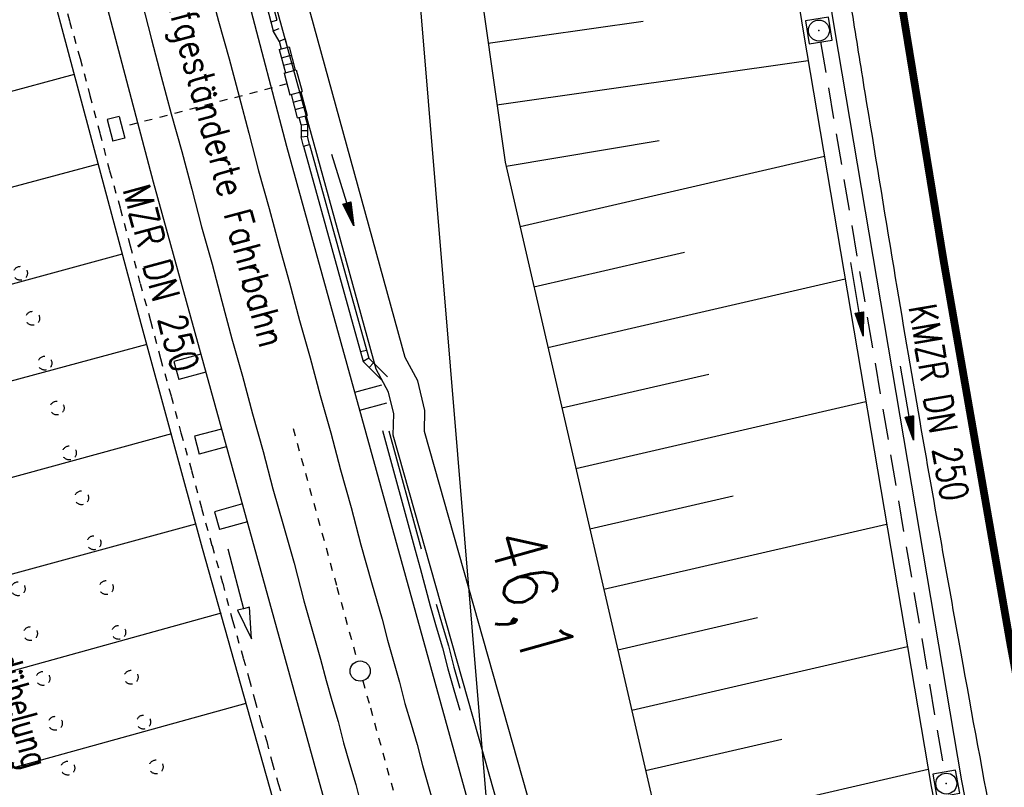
# Model space of a CAD drawing. Extents: x 447827 to 448299, y 438389 to 439851.
# Tile 14 of 116: x 448065 to 448128, y 438808 to 438858. Entities that reach past the tile are written whole.
import ezdxf
from ezdxf.enums import TextEntityAlignment as Align

# ---------------------------------------------------------------- set-up
doc = ezdxf.new("R2010")
doc.units = 0
doc.header["$LTSCALE"] = 2
doc.header["$MEASUREMENT"] = 0
for name, pattern in [('ACAD_ISO03W100', [0.5, 0.25, -0.25]), ('ACAD_ISO10W100W', [0.5, 0.25, -0.25]), ('AUSGEZOGEN', [0]), ('GESTRICH-X2', [1.5, 1, -0.5]), ('PUNKTX2', [0.5, 0.25, -0.25]), ('STRICHLINIEX2', [0.5, 0.25, -0.25])]:
    doc.linetypes.add(name, pattern=pattern)
doc.layers.get('0').update_dxf_attribs({"linetype": 'AUSGEZOGEN'})
for name, color, linetype in [('211-GRENZL-BAB', 7, 'AUSGEZOGEN'), ('BOESCHG', 250, 'AUSGEZOGEN'), ('DB-Bahnachse', 7, 'CONTINUOUS'), ('DB-Boeschungen', 15, 'CONTINUOUS'), ('DB-Gleisachsen', 7, 'CONTINUOUS'), ('DB-Hangverdübelung', 15, 'CONTINUOUS'), ('DB-Ingenieurbauwerke', 15, 'CONTINUOUS'), ('DB-Kabelanlagen', 15, 'CONTINUOUS'), ('DB-Tiefenentwässerung', 15, 'CONTINUOUS'), ('FBRTOP', 250, 'AUSGEZOGEN'), ('KANAL', 7, 'GESTRICH-X2'), ('MULDE', 250, 'AUSGEZOGEN'), ('PFEIL', 7, 'CONTINUOUS'), ('PFEILTOP', 200, 'AUSGEZOGEN'), ('SCHLITZRINNE', 200, 'AUSGEZOGEN'), ('SCHSYMBOL', 200, 'AUSGEZOGEN'), ('TEXTO', 4, 'CONTINUOUS')]:
    doc.layers.add(name, color=color, linetype=linetype)
doc.styles.add('ROMANS', font='romans.shx', dxfattribs={"width": 0.8})

# ---------------------------------------------------------------- blocks, each defined once
blk = doc.blocks.new('20')
blk.add_lwpolyline([(-0.754, -0.751), (0.754, -0.751), (0.754, 0.75), (-0.754, 0.75)], close=True)
blk.add_circle((0, 0), 0.676)
blk.add_point((0, 0))
blk = doc.blocks.new('PFEIL2')
at = {"color": 0}
for p, q in [((0.88, 0.002), (-2.401, -0.012)), ((0.881, -0.271), (0.879, 0.276)), ((0.879, 0.276), (2.429, 0.009)), ((0.911, 0.27), (0.879, 0.265)), ((0.965, 0.261), (0.879, 0.246)), ((1.019, 0.252), (0.879, 0.228)), ((1.073, 0.242), (0.879, 0.209)), ((1.127, 0.233), (0.879, 0.191)), ((1.181, 0.224), (0.879, 0.172)), ((1.235, 0.214), (0.879, 0.154)), ((1.289, 0.205), (0.879, 0.135)), ((1.343, 0.196), (0.879, 0.117)), ((1.397, 0.187), (0.879, 0.098)), ((1.451, 0.177), (0.879, 0.08)), ((1.505, 0.168), (0.879, 0.061)), ((1.559, 0.159), (0.88, 0.043)), ((1.613, 0.149), (0.88, 0.024)), ((1.668, 0.14), (0.88, 0.006)), ((1.722, 0.131), (0.88, -0.013)), ((1.776, 0.121), (0.88, -0.031)), ((1.83, 0.112), (0.88, -0.05)), ((1.884, 0.103), (0.88, -0.068)), ((1.938, 0.094), (0.88, -0.087)), ((1.992, 0.084), (0.88, -0.105)), ((2.046, 0.075), (0.88, -0.124)), ((2.1, 0.066), (0.88, -0.142)), ((2.154, 0.056), (0.88, -0.161)), ((2.208, 0.047), (0.88, -0.179)), ((2.262, 0.038), (0.881, -0.198)), ((2.316, 0.029), (0.881, -0.216)), ((2.37, 0.019), (0.881, -0.235)), ((2.424, 0.01), (0.881, -0.253)), ((2.429, 0.009), (0.881, -0.271))]:
    blk.add_line(p, q, dxfattribs=at)

msp = doc.modelspace()

# ---------------------------------------------------------------- hatches: boundary and pattern name
at = {"layer": 'SCHLITZRINNE'}
h = msp.add_hatch(dxfattribs=at)
h.set_pattern_fill('_USER', color=256, scale=1.5, angle=45, style=0, pattern_type=0)
h.set_pattern_definition([(324.8574, (448134.7023, 438851.6164), (0.86342, 1.226583), [])])
edge = h.paths.add_edge_path()
edge.add_line((448125.443, 438906.454), (448125.936, 438906.533))
edge.add_line((448125.936, 438906.533), (448126.04, 438905.88))
edge.add_arc((261507.524, 409202.339), 188967.645, 9.03995391, 9.04374407, ccw=False)
edge.add_line((448128.005, 438893.535), (448131.933, 438868.846))
edge.add_line((448131.933, 438868.846), (448133.254, 438860.539))
edge.add_arc((449371.197, 439057.494), 1253.513, 189.039943, 189.277818)
edge.add_arc((454072.816, 439825.545), 6017.453, 189.2778182, 189.3863877)
edge.add_arc((449284.377, 439033.993), 1164.031, 189.386388, 189.87641)
edge.add_arc((450764.431, 439291.676), 2666.349, 189.87641, 190.200181)
edge.add_arc((449881.193, 439132.753), 1768.927, 190.200181, 190.588964)
edge.add_arc((450188.848, 439190.268), 2081.912, 190.588964, 190.947332)
edge.add_arc((450096.336, 439172.374), 1987.685, 190.947332, 191.307685)
edge.add_arc((450103.529, 439173.812), 1995.02, 191.307685, 191.667375)
edge.add_arc((450113.912, 439175.956), 2005.623, 191.667375, 192.024165)
edge.add_arc((450128.354, 439179.032), 2020.389, 192.024165, 192.37965)
edge.add_arc((450121.636, 439177.558), 2013.511, 192.37965, 192.73712)
edge.add_arc((450090.705, 439170.566), 1981.8, 192.73712, 193.097438)
edge.add_arc((450089.716, 439170.336), 1980.784, 193.097438, 193.45758)
edge.add_arc((450128.145, 439179.532), 2020.298, 193.45758, 193.814181)
edge.add_arc((450131.046, 439180.245), 2023.285, 193.814181, 194.170205)
edge.add_arc((450093.866, 439170.858), 1984.938, 194.170205, 194.529652)
edge.add_arc((450094.254, 439170.958), 1985.339, 194.529652, 194.889491)
edge.add_arc((450121.506, 439178.204), 2013.538, 194.889491, 195.246802)
edge.add_arc((450124.649, 439179.061), 2016.795, 195.246802, 195.602873)
edge.add_arc((450111.382, 439175.356), 2003.021, 195.602873, 195.960167)
edge.add_arc((450101.557, 439172.546), 1992.802, 195.960167, 196.3197)
edge.add_arc((450106.363, 439173.953), 1997.81, 196.3197, 196.678782)
edge.add_arc((450107.837, 439174.395), 1999.349, 196.678782, 197.03752)
edge.add_arc((450104.436, 439173.352), 1995.791, 197.03752, 197.396578)
edge.add_arc((450113.998, 439176.348), 2005.812, 197.396578, 197.753665)
edge.add_arc((450121.006, 439178.592), 2013.17, 197.753665, 198.110098)
edge.add_arc((450117.03, 439177.292), 2008.988, 198.110098, 198.467563)
edge.add_arc((450103.872, 439172.898), 1995.115, 198.467563, 198.826268)
edge.add_arc((450099.455, 439171.391), 1990.448, 198.826268, 199.185784)
edge.add_arc((450113.542, 439176.293), 2005.364, 199.185784, 199.54396)
edge.add_arc((450116.79, 439177.446), 2008.81, 199.54396, 199.90126)
edge.add_arc((450108.06, 439174.286), 1999.526, 199.90126, 200.259389)
edge.add_arc((450108.407, 439174.414), 1999.896, 200.259389, 200.617742)
edge.add_arc((450110.76, 439175.299), 2002.409, 200.617742, 200.975871)
edge.add_arc((450111.887, 439175.731), 2003.616, 200.975871, 201.333691)
edge.add_arc((450111.742, 439175.674), 2003.46, 201.333691, 201.691524)
edge.add_arc((450110.583, 439175.213), 2002.213, 201.691524, 202.04953)
edge.add_arc((450111.609, 439175.629), 2003.32, 202.04953, 202.407437)
edge.add_arc((450109.603, 439174.802), 2001.151, 202.407437, 202.765839)
edge.add_arc((450106.414, 439173.464), 1997.693, 202.765839, 203.100071)
edge.add_line((448125.443, 438906.454), (448125.547, 438905.801))
edge.add_arc((261507.369, 409202.315), 188967.302, 9.03995391, 9.04374407, ccw=False)
edge.add_line((448127.511, 438893.456), (448131.439, 438868.767))
edge.add_line((448131.439, 438868.767), (448132.715, 438860.746))
h = msp.add_hatch(dxfattribs=at)
h.set_pattern_fill('_USER', color=256, scale=1.5, angle=45, style=0, pattern_type=0)
h.set_pattern_definition([(326.72764, (448148.0771, 438778.445), (0.822929, 1.254108), [])])
edge = h.paths.add_edge_path()
edge.add_line((448125.936, 438906.533), (448126.04, 438905.88))
edge.add_arc((261507.524, 409202.339), 188967.645, 9.03995391, 9.04374407, ccw=False)
edge.add_line((448128.005, 438893.535), (448131.933, 438868.846))
edge.add_line((448131.933, 438868.846), (448133.254, 438860.539))
edge.add_arc((449371.197, 439057.494), 1253.513, 189.039943, 189.277818)
edge.add_arc((454072.816, 439825.545), 6017.453, 189.2778182, 189.3863877)
edge.add_arc((449284.377, 439033.993), 1164.031, 189.386388, 189.87641)
edge.add_arc((450764.431, 439291.676), 2666.349, 189.87641, 190.200181)
edge.add_arc((449881.193, 439132.753), 1768.927, 190.200181, 190.588964)
edge.add_arc((450188.848, 439190.268), 2081.912, 190.588964, 190.947332)
edge.add_arc((450096.336, 439172.374), 1987.685, 190.947332, 191.307685)
edge.add_arc((450103.529, 439173.812), 1995.02, 191.307685, 191.667375)
edge.add_arc((450113.912, 439175.956), 2005.623, 191.667375, 192.024165)
edge.add_arc((450128.354, 439179.032), 2020.389, 192.024165, 192.37965)
edge.add_arc((450121.636, 439177.558), 2013.511, 192.37965, 192.73712)
edge.add_arc((450090.705, 439170.566), 1981.8, 192.73712, 193.097438)
edge.add_arc((450089.716, 439170.336), 1980.784, 193.097438, 193.45758)
edge.add_arc((450128.145, 439179.532), 2020.298, 193.45758, 193.814181)
edge.add_arc((450131.046, 439180.245), 2023.285, 193.814181, 194.170205)
edge.add_arc((450093.866, 439170.858), 1984.938, 194.170205, 194.529652)
edge.add_arc((450094.254, 439170.958), 1985.339, 194.529652, 194.889491)
edge.add_arc((450121.506, 439178.204), 2013.538, 194.889491, 195.246802)
edge.add_arc((450124.649, 439179.061), 2016.795, 195.246802, 195.602873)
edge.add_arc((450111.382, 439175.356), 2003.021, 195.602873, 195.960167)
edge.add_arc((450101.557, 439172.546), 1992.802, 195.960167, 196.3197)
edge.add_arc((450106.363, 439173.953), 1997.81, 196.3197, 196.678782)
edge.add_arc((450107.837, 439174.395), 1999.349, 196.678782, 197.03752)
edge.add_arc((450104.436, 439173.352), 1995.791, 197.03752, 197.396578)
edge.add_arc((450113.998, 439176.348), 2005.812, 197.396578, 197.753665)
edge.add_arc((450121.006, 439178.592), 2013.17, 197.753665, 198.110098)
edge.add_arc((450117.03, 439177.292), 2008.988, 198.110098, 198.467563)
edge.add_arc((450103.872, 439172.898), 1995.115, 198.467563, 198.826268)
edge.add_arc((450099.455, 439171.391), 1990.448, 198.826268, 199.185784)
edge.add_arc((450113.542, 439176.293), 2005.364, 199.185784, 199.54396)
edge.add_arc((450116.79, 439177.446), 2008.81, 199.54396, 199.90126)
edge.add_arc((450108.06, 439174.286), 1999.526, 199.90126, 200.259389)
edge.add_arc((450108.407, 439174.414), 1999.896, 200.259389, 200.617742)
edge.add_arc((450110.76, 439175.299), 2002.409, 200.617742, 200.975871)
edge.add_arc((450111.887, 439175.731), 2003.616, 200.975871, 201.333691)
edge.add_arc((450111.742, 439175.674), 2003.46, 201.333691, 201.691524)
edge.add_arc((450110.583, 439175.213), 2002.213, 201.691524, 202.04953)
edge.add_arc((450111.609, 439175.629), 2003.32, 202.04953, 202.407437)
edge.add_arc((450109.603, 439174.802), 2001.151, 202.407437, 202.765839)
edge.add_arc((450106.414, 439173.464), 1997.693, 202.765839, 203.100071)
edge.add_arc((450188.848, 439190.268), 2082.412, 190.799627, 190.947332)
edge.add_arc((450096.336, 439172.374), 1988.185, 190.947332, 191.307685)
edge.add_arc((450103.529, 439173.812), 1995.52, 191.307685, 191.667375)
edge.add_arc((450113.912, 439175.956), 2006.123, 191.667375, 192.024165)
edge.add_arc((450128.354, 439179.032), 2020.889, 192.024165, 192.37965)
edge.add_arc((450121.636, 439177.558), 2014.011, 192.37965, 192.469296)

# ---------------------------------------------------------------- linework, layer by layer
at = {"layer": '211-GRENZL-BAB', "flags": 128}
msp.add_lwpolyline([(448089.022, 438874.913), (448096.998, 438778.867)], dxfattribs=at)
at = {"layer": 'BOESCHG'}
for p, q in [((448094.772, 438856.106), (448104.752, 438857.522)), ((448095.333, 438852.145), (448115.385, 438854.99)), ((448095.917, 438848.189), (448105.782, 438849.831)), ((448096.816, 438844.291), (448116.429, 438848.817)), ((448097.715, 438840.394), (448107.406, 438842.63)), ((448098.615, 438836.496), (448117.766, 438840.916)), ((448099.514, 438832.599), (448108.974, 438834.782)), ((448100.414, 438828.701), (448119.103, 438833.014)), ((448101.313, 438824.804), (448110.542, 438826.933)), ((448102.213, 438820.906), (448120.439, 438825.112)), ((448103.112, 438817.008), (448112.11, 438819.085)), ((448104.011, 438813.111), (448121.776, 438817.21)), ((448104.911, 438809.213), (448113.678, 438811.236)), ((448105.81, 438805.316), (448123.113, 438809.309))]:
    msp.add_line(p, q, dxfattribs=at)
msp.add_lwpolyline([(448092.426, 438872.646), (448095.861, 438848.434), (448110.895, 438783.286), (448121.951, 438734.08), (448130.228, 438703.674)], dxfattribs=at)
at = {"layer": 'DB-Bahnachse', "linetype": 'ACAD_ISO10W100W'}
for p, q in [((448082.192, 438831.281), (448085.02, 438821.048)), ((448085.02, 438821.048), (448086.343, 438816.262)), ((448086.689, 438815.009), (448087.174, 438813.255)), ((448087.174, 438813.255), (448089.327, 438805.462))]:
    msp.add_line(p, q, dxfattribs=at)
at = {"layer": 'DB-Bahnachse', "linetype": 'Continuous'}
msp.add_ellipse((448086.516, 438815.635), major_axis=(-0.46, 0.46), ratio=1, start_param=2.557664, end_param=8.840849, dxfattribs=at)
at = {"layer": 'DB-Boeschungen', "linetype": 'Continuous'}
for p, q in [((448062.786, 438874.167), (448067.206, 438857.382)), ((448067.206, 438857.382), (448069.792, 438847.737)), ((448068.099, 438854.088), (448038.235, 438846.114)), ((448069.637, 438848.318), (448040.028, 438840.34)), ((448069.792, 438847.737), (448072.386, 438838.042)), ((448071.184, 438842.5), (448041.871, 438834.574)), ((448072.386, 438838.042), (448076.343, 438823.562)), ((448072.78, 438836.69), (448043.467, 438828.764)), ((448074.367, 438830.929), (448045.023, 438822.896)), ((448075.914, 438825.111), (448046.569, 438817.077)), ((448076.343, 438823.562), (448082.765, 438800.684)), ((448077.551, 438819.359), (448048.125, 438811.209)), ((448079.147, 438813.549), (448049.672, 438805.391))]:
    msp.add_line(p, q, dxfattribs=at)
at = {"layer": 'DB-Gleisachsen', "linetype": 'Continuous'}
for p, q in [((448076.753, 438859.95), (448077.389, 438857.525)), ((448072.443, 438858.774), (448073.079, 438856.349)), ((448077.389, 438857.525), (448078.075, 438855.107)), ((448073.079, 438856.349), (448073.706, 438853.972)), ((448078.075, 438855.107), (448078.711, 438852.682)), ((448073.706, 438853.972), (448074.343, 438851.546)), ((448078.711, 438852.682), (448079.339, 438850.305)), ((448074.343, 438851.546), (448075.028, 438849.129)), ((448079.339, 438850.305), (448079.975, 438847.879)), ((448075.028, 438849.129), (448075.665, 438846.703)), ((448079.975, 438847.879), (448080.661, 438845.462)), ((448075.665, 438846.703), (448076.301, 438844.277)), ((448080.661, 438845.462), (448081.297, 438843.036)), ((448076.301, 438844.277), (448076.987, 438841.86)), ((448081.297, 438843.036), (448081.974, 438840.668)), ((448076.987, 438841.86), (448077.614, 438839.483)), ((448081.974, 438840.668), (448082.61, 438838.242)), ((448077.614, 438839.483), (448078.251, 438837.057)), ((448082.61, 438838.242), (448083.296, 438835.825)), ((448078.251, 438837.057), (448078.936, 438834.64)), ((448083.296, 438835.825), (448083.932, 438833.399)), ((448078.936, 438834.64), (448079.573, 438832.214)), ((448083.932, 438833.399), (448084.618, 438830.982)), ((448079.573, 438832.214), (448080.258, 438829.797)), ((448084.618, 438830.982), (448085.245, 438828.605)), ((448080.258, 438829.797), (448080.894, 438827.371)), ((448085.245, 438828.605), (448085.931, 438826.188)), ((448080.894, 438827.371), (448081.571, 438825.003)), ((448085.931, 438826.188), (448086.567, 438823.762)), ((448081.571, 438825.003), (448082.257, 438822.586)), ((448086.567, 438823.762), (448087.253, 438821.345)), ((448082.257, 438822.586), (448082.893, 438820.16)), ((448087.253, 438821.345), (448087.93, 438818.977)), ((448082.893, 438820.16), (448083.579, 438817.743)), ((448087.93, 438818.977), (448088.274, 438817.617)), ((448083.579, 438817.743), (448083.972, 438816.391)), ((448088.274, 438817.617), (448088.668, 438816.265)), ((448083.972, 438816.391), (448084.317, 438815.031)), ((448088.668, 438816.265), (448089.062, 438814.913)), ((448084.317, 438815.031), (448084.702, 438813.728)), ((448089.062, 438814.913), (448089.406, 438813.552)), ((448084.702, 438813.728), (448085.096, 438812.376)), ((448089.406, 438813.552), (448089.8, 438812.2)), ((448085.096, 438812.376), (448085.44, 438811.016)), ((448089.8, 438812.2), (448090.185, 438810.898)), ((448085.44, 438811.016), (448085.834, 438809.664)), ((448090.185, 438810.898), (448090.529, 438809.537)), ((448085.834, 438809.664), (448086.228, 438808.312)), ((448090.529, 438809.537), (448090.923, 438808.185)), ((448086.228, 438808.312), (448086.572, 438806.951)), ((448090.923, 438808.185), (448091.317, 438806.834))]:
    msp.add_line(p, q, dxfattribs=at)
at = {"layer": 'DB-Hangverdübelung', "linetype": 'PUNKTX2'}
for centre in [(448064.631, 438841.277), (448065.416, 438838.375), (448066.201, 438835.485), (448066.989, 438832.591), (448067.779, 438829.697), (448068.571, 438826.803), (448069.366, 438823.905), (448064.478, 438820.939), (448070.161, 438821.018), (448065.275, 438818.047), (448070.96, 438818.126), (448066.075, 438815.156), (448071.76, 438815.235), (448066.877, 438812.265), (448072.563, 438812.344), (448067.68, 438809.376), (448073.37, 438809.457)]:
    msp.add_ellipse(centre, major_axis=(-0.318, 0.318), ratio=1, start_param=2.557664, end_param=8.840849, dxfattribs=at)
at = {"layer": 'DB-Ingenieurbauwerke', "linetype": 'Continuous'}
for p, q in [((448072.698, 438884), (448081.781, 438849.479)), ((448064.084, 438881.762), (448073.187, 438847.162)), ((448081.781, 438849.479), (448095.649, 438799.291)), ((448073.187, 438847.162), (448087.085, 438796.868)), ((448076.246, 438836.069), (448074.511, 438835.589)), ((448074.511, 438835.589), (448074.83, 438834.432)), ((448076.565, 438834.912), (448074.83, 438834.432)), ((448087.901, 438834.063), (448086.158, 438833.59)), ((448088.216, 438832.905), (448086.479, 438832.433)), ((448077.576, 438831.237), (448075.839, 438830.766)), ((448075.839, 438830.766), (448076.154, 438829.608)), ((448077.891, 438830.079), (448076.154, 438829.608)), ((448078.934, 438826.405), (448077.129, 438825.906)), ((448077.129, 438825.906), (448077.449, 438824.749)), ((448079.256, 438825.249), (448077.449, 438824.749))]:
    msp.add_line(p, q, dxfattribs=at)
at = {"layer": 'DB-Kabelanlagen', "linetype": 'Continuous'}
for p, q in [((448079.272, 438863.194), (448080.765, 438857.495)), ((448079.657, 438863.313), (448081.152, 438857.597)), ((448080.765, 438857.495), (448081.152, 438857.597)), ((448080.765, 438857.495), (448080.92, 438856.906)), ((448080.92, 438856.906), (448081.293, 438857.058)), ((448081.303, 438856.235), (448080.92, 438856.906)), ((448081.303, 438856.235), (448081.676, 438856.387)), ((448081.303, 438856.235), (448081.431, 438855.747)), ((448081.676, 438856.387), (448081.817, 438855.849)), ((448081.304, 438855.714), (448081.933, 438855.879)), ((448081.304, 438855.714), (448081.7, 438854.205)), ((448081.933, 438855.879), (448082.329, 438854.37)), ((448081.447, 438855.173), (448082.075, 438855.338)), ((448081.573, 438854.689), (448082.202, 438854.854)), ((448081.628, 438854.186), (448082.402, 438854.389)), ((448082.402, 438854.389), (448082.77, 438852.987)), ((448081.628, 438854.186), (448081.996, 438852.784)), ((448081.996, 438852.784), (448082.77, 438852.987)), ((448082.697, 438852.968), (448083.093, 438851.459)), ((448082.068, 438852.803), (448082.464, 438851.294)), ((448082.195, 438852.319), (448082.824, 438852.484)), ((448082.322, 438851.836), (448082.951, 438852.001)), ((448070.984, 438851.394), (448070.21, 438851.191)), ((448070.21, 438851.191), (448070.578, 438849.788)), ((448070.984, 438851.394), (448071.352, 438849.991)), ((448082.464, 438851.294), (448083.093, 438851.459)), ((448082.718, 438850.839), (448082.59, 438851.327)), ((448083.118, 438850.889), (448082.977, 438851.428)), ((448082.718, 438850.839), (448082.714, 438850.066)), ((448082.716, 438850.479), (448083.116, 438850.477)), ((448082.718, 438850.839), (448083.118, 438850.889)), ((448083.118, 438850.889), (448083.114, 438850.117)), ((448071.352, 438849.991), (448070.578, 438849.788)), ((448082.714, 438850.066), (448083.114, 438850.117)), ((448082.868, 438849.478), (448082.714, 438850.066)), ((448083.255, 438849.579), (448083.114, 438850.117)), ((448082.868, 438849.478), (448085.08, 438841.477)), ((448082.869, 438849.478), (448083.256, 438849.579)), ((448083.256, 438849.579), (448085.465, 438841.596)), ((448085.465, 438841.596), (448087.072, 438835.797)), ((448085.08, 438841.477), (448086.714, 438835.587)), ((448086.543, 438836.229), (448086.931, 438836.327)), ((448087.072, 438835.797), (448086.713, 438835.587)), ((448087.921, 438834.387), (448086.714, 438835.586)), ((448088.281, 438834.608), (448087.072, 438835.797)), ((448087.384, 438835.499), (448087.095, 438835.208)), ((448087.951, 438831.14), (448090.056, 438823.43)), ((448088.37, 438831.122), (448090.45, 438823.511)), ((448090.056, 438823.43), (448090.391, 438822.261)), ((448090.391, 438822.261), (448091.027, 438819.835)), ((448091.027, 438819.835), (448091.421, 438818.483)), ((448091.412, 438819.955), (448091.806, 438818.603)), ((448091.421, 438818.483), (448091.814, 438817.131)), ((448091.806, 438818.603), (448092.199, 438817.251)), ((448091.814, 438817.131), (448092.159, 438815.771)), ((448092.199, 438817.251), (448092.544, 438815.89)), ((448092.159, 438815.771), (448092.553, 438814.419)), ((448092.544, 438815.89), (448092.938, 438814.538)), ((448092.553, 438814.419), (448092.938, 438813.116))]:
    msp.add_line(p, q, dxfattribs=at)
at = {"layer": 'DB-Kabelanlagen', "linetype": 'STRICHLINIEX2'}
msp.add_line((448081.812, 438853.485), (448071.157, 438850.69), dxfattribs=at)
at = {"layer": 'DB-Tiefenentwässerung', "linetype": 'ACAD_ISO03W100'}
for p, q in [((448067.151, 438859.963), (448067.788, 438857.537)), ((448067.788, 438857.537), (448068.473, 438855.12)), ((448068.473, 438855.12), (448069.101, 438852.743)), ((448069.101, 438852.743), (448069.737, 438850.317)), ((448069.737, 438850.317), (448070.373, 438847.891)), ((448070.373, 438847.891), (448071.059, 438845.474)), ((448071.059, 438845.474), (448071.695, 438843.048)), ((448071.695, 438843.048), (448072.332, 438840.622)), ((448072.332, 438840.622), (448073.017, 438838.205)), ((448073.017, 438838.205), (448073.654, 438835.779)), ((448073.654, 438835.779), (448074.339, 438833.362)), ((448074.339, 438833.362), (448074.967, 438830.985)), ((448074.967, 438830.985), (448075.652, 438828.568)), ((448075.652, 438828.568), (448076.289, 438826.142)), ((448076.289, 438826.142), (448076.974, 438823.725)), ((448076.974, 438823.725), (448077.66, 438821.308)), ((448077.66, 438821.308), (448078.296, 438818.882)), ((448078.296, 438818.882), (448078.982, 438816.465)), ((448078.982, 438816.465), (448079.376, 438815.113)), ((448079.376, 438815.113), (448079.72, 438813.753)), ((448079.72, 438813.753), (448080.105, 438812.45)), ((448080.105, 438812.45), (448080.499, 438811.098)), ((448080.499, 438811.098), (448080.843, 438809.738)), ((448080.843, 438809.738), (448081.237, 438808.386)), ((448081.237, 438808.386), (448081.631, 438807.034))]:
    msp.add_line(p, q, dxfattribs=at)
at = {"layer": 'DB-Tiefenentwässerung', "linetype": 'Continuous'}
for p, q in [((448077.984, 438823.52), (448079.009, 438819.654)), ((448079.009, 438819.654), (448078.623, 438819.551)), ((448078.623, 438819.551), (448079.522, 438817.721)), ((448079.396, 438819.756), (448079.009, 438819.654)), ((448079.522, 438817.721), (448079.396, 438819.756))]:
    msp.add_line(p, q, dxfattribs=at)
at = {"layer": 'FBRTOP'}
for points in [[(448034.372, 439384.926, -0.000001), (448050.087, 439286.169, -0.000002), (448057.944, 439236.79)], [(448068.197, 439390.308, -0.000001), (448083.912, 439291.551, -0.000002), (448091.769, 439242.172)], [(448115.34, 439094.036, 0.000001), (448125.161, 439032.313, -0.000001), (448134.983, 438970.589, -0.000001), (448138.911, 438945.9, 0.000002), (448142.84, 438921.21, 0.000007), (448144.804, 438908.866, -0.000017), (448146.769, 438896.521), (448150.697, 438871.831), (448152.012, 438863.563, 0.001038), (448152.834, 438858.467, 0.000474), (448154.667, 438847.31, 0.002138), (448156.319, 438837.578, 0.001413), (448158.922, 438822.873, 0.001696), (448161.067, 438811.177, 0.001564), (448163.477, 438798.508, 0.001572), (448165.867, 438786.358, 0.001569), (448168.337, 438774.202, 0.001557), (448170.877, 438762.094, 0.001551), (448173.501, 438749.958, 0.00156), (448176.207, 438737.813, 0.001572), (448178.966, 438725.78, 0.001571), (448181.798, 438713.778, 0.000235), (448182.237, 438711.949, 0.001553)], [(448081.515, 439088.654, 0.000001), (448091.337, 439026.931, -0.000001), (448101.158, 438965.207, -0.000001), (448105.087, 438940.518, 0.000002), (448109.015, 438915.828, 0.000007), (448110.98, 438903.483, -0.000017), (448112.944, 438891.138), (448116.872, 438866.45), (448118.199, 438858.111, 0.001038), (448119.033, 438852.94, 0.000474), (448120.894, 438841.612, 0.002138), (448122.571, 438831.731, 0.001412), (448125.216, 438816.789, 0.001697), (448127.398, 438804.894, 0.001564), (448129.85, 438792.003, 0.001572), (448132.281, 438779.643, 0.001569), (448134.794, 438767.276, 0.001557), (448137.377, 438754.96, 0.001551), (448140.047, 438742.614, 0.00156), (448142.799, 438730.259, 0.001572), (448145.606, 438718.019, 0.001476), (448148.31, 438706.551, 0.001556)]]:
    msp.add_lwpolyline(points, format="xyb", dxfattribs=at)
at = {"layer": 'FBRTOP', "const_width": 0.5}
msp.add_lwpolyline([(448037.582, 439385.437), (448061.154, 439237.301), (448084.725, 439089.165), (448104.368, 438965.718), (448112.225, 438916.339), (448116.154, 438891.649), (448120.082, 438866.96), (448121.407, 438858.629), (448124.099, 438842.153), (448128.414, 438817.366), (448133.041, 438792.62), (448137.977, 438767.933), (448143.221, 438743.311), (448148.772, 438718.755), (448151.568, 438707.069)], dxfattribs=at)
msp.add_lwpolyline([(448091.926, 439145.728), (448100.526, 439091.679, 0.000001), (448110.348, 439029.956, -0.000001), (448120.169, 438968.232, -0.000001), (448124.098, 438943.543, 0.000002), (448128.026, 438918.853, 0.000007), (448129.991, 438906.508, -0.000017), (448131.955, 438894.163), (448135.883, 438869.474), (448137.204, 438861.175, 0.001038), (448138.03, 438856.046, 0.000474), (448139.876, 438844.815, 0.002138), (448141.539, 438835.017, 0.001413), (448144.16, 438820.208, 0.001696), (448146.322, 438808.425, 0.001564), (448148.75, 438795.659, 0.001572), (448151.157, 438783.417, 0.001569), (448153.647, 438771.168, 0.001557), (448156.205, 438758.969, 0.001551), (448158.85, 438746.742, 0.00156), (448161.576, 438734.505, 0.001572), (448164.356, 438722.381, 0.001571), (448167.21, 438710.288, 0.00009), (448167.378, 438709.585, 0.001553)], format="xyb", dxfattribs=at)
at = {"layer": 'KANAL'}
msp.add_line((448116.188, 438856.188), (448124.156, 438809.125), dxfattribs=at)
at = {"layer": 'MULDE'}
msp.add_lwpolyline([(448069.975, 439151.679), (448075.838, 439113.728), (448082.304, 439073.53), (448083.048, 439068.242), (448090.42, 439023.167, -0.000172), (448090.42, 439023.167), (448097.313, 438980.838), (448104.704, 438934.912), (448110.729, 438896.249), (448112.275, 438886.392), (448112.779, 438883.431), (448117.058, 438857.092), (448125.269, 438808.555), (448135.025, 438758.683), (448146.212, 438709.057), (448146.861, 438706.32)], format="xyb", dxfattribs=at)
for points in [[(448127.897, 438703.303), (448118.737, 438733.746), (448115.398, 438743.501), (448108.516, 438768.248), (448108.428, 438769.974), (448105.351, 438780.809), (448104.258, 438782.999), (448090.658, 438831.082), (448090.693, 438832.433), (448090.232, 438834.336), (448089.418, 438835.844), (448080.022, 438870.016), (448079.128, 438875.408)], [(448127.897, 438703.303), (448118.737, 438733.746), (448115.398, 438743.501), (448108.516, 438768.248), (448108.428, 438769.974), (448105.351, 438780.809), (448104.258, 438782.999), (448090.658, 438831.082), (448090.693, 438832.433), (448090.232, 438834.336), (448089.418, 438835.844), (448080.022, 438870.016), (448079.128, 438875.408)], [(448125.904, 438702.986), (448116.833, 438733.134), (448113.486, 438742.909), (448106.53, 438767.926), (448106.442, 438769.646), (448103.479, 438780.083), (448102.384, 438782.273), (448088.65, 438830.83), (448088.687, 438832.221), (448088.35, 438833.614), (448087.55, 438835.094), (448078.066, 438869.586), (448077.658, 438872.042)], [(448112.583, 438872.167), (448115.084, 438856.764), (448123.301, 438808.197), (448127.227, 438788.129)]]:
    msp.add_lwpolyline(points, dxfattribs=at)
at = {"layer": 'SCHLITZRINNE'}
msp.add_lwpolyline([(448125.936, 438906.533, 0), (448126.04, 438905.88, -0.000017), (448128.005, 438893.535), (448131.933, 438868.846), (448133.254, 438860.539, 0.001038), (448134.083, 438855.401, 0.000474), (448135.932, 438844.149, 0.002138), (448137.597, 438834.334, 0.001413), (448140.224, 438819.498, 0.001696), (448142.389, 438807.692, 0.001564), (448144.822, 438794.899, 0.001572), (448147.235, 438782.633, 0.001569), (448149.729, 438770.36, 0.001557), (448152.293, 438758.136, 0.001551), (448154.942, 438745.884, 0.00156), (448157.674, 438733.622, 0.001572), (448160.46, 438721.475, 0.001571), (448163.319, 438709.357, 0.000051), (448163.416, 438708.954, 0.001553)], format="xyb", dxfattribs=at)

# ---------------------------------------------------------------- block references
at = {"layer": 'PFEIL', "rotation": 279.6023000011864}
msp.add_blockref('PFEIL2', (448121.746, 438832.917), dxfattribs=at)
at = {"layer": 'PFEILTOP'}
for p, rotation in [((448085.397, 438846.651), 286.9216914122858), ((448118.532, 438839.612), 279.3401493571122)]:
    msp.add_blockref('PFEIL2', p, dxfattribs=dict(at, rotation=rotation))
at = {"layer": 'SCHSYMBOL'}
for p, rotation in [((448116.071, 438856.928), 279.0658), ((448124.285, 438808.376), 280.4628)]:
    msp.add_blockref('20', p, dxfattribs=dict(at, rotation=rotation))

# ---------------------------------------------------------------- texts
at = {"layer": 'DB-Bahnachse', "linetype": 'Continuous', "style": 'ROMANS', "oblique": 0, "width": 0.8334}
msp.add_text('46,1', height=3.5, rotation=285.54336, dxfattribs=at).set_placement((448094.773, 438824.264))
at = {"layer": 'DB-Hangverdübelung', "linetype": 'Continuous', "style": 'ROMANS', "oblique": 360, "width": 0.7}
msp.add_text('Hangverdübelung', height=1.8, rotation=285.54335, dxfattribs=at).set_placement((448060.998, 438823.058))
at = {"layer": 'DB-Ingenieurbauwerke', "linetype": 'Continuous', "style": 'ROMANS', "oblique": 360, "width": 0.8334}
msp.add_text('Aufgeständerte Fahrbahn', height=1.75, rotation=285.05335, dxfattribs=at).set_placement((448073.679, 438860.146))
at = {"layer": 'DB-Tiefenentwässerung', "linetype": 'Continuous', "style": 'ROMANS', "oblique": 0, "width": 0.8}
msp.add_text('MZR DN 250', height=1.8, rotation=285.26372, dxfattribs=at).set_placement((448071.193, 438846.68))
at = {"layer": 'TEXTO', "style": 'ROMANS', "width": 0.75}
msp.add_text('KMZR DN 250', height=1.8, rotation=279.6023, dxfattribs=at).set_placement((448122.909, 438832.812), align=Align.CENTER)

doc.saveas('drawing.dxf')
